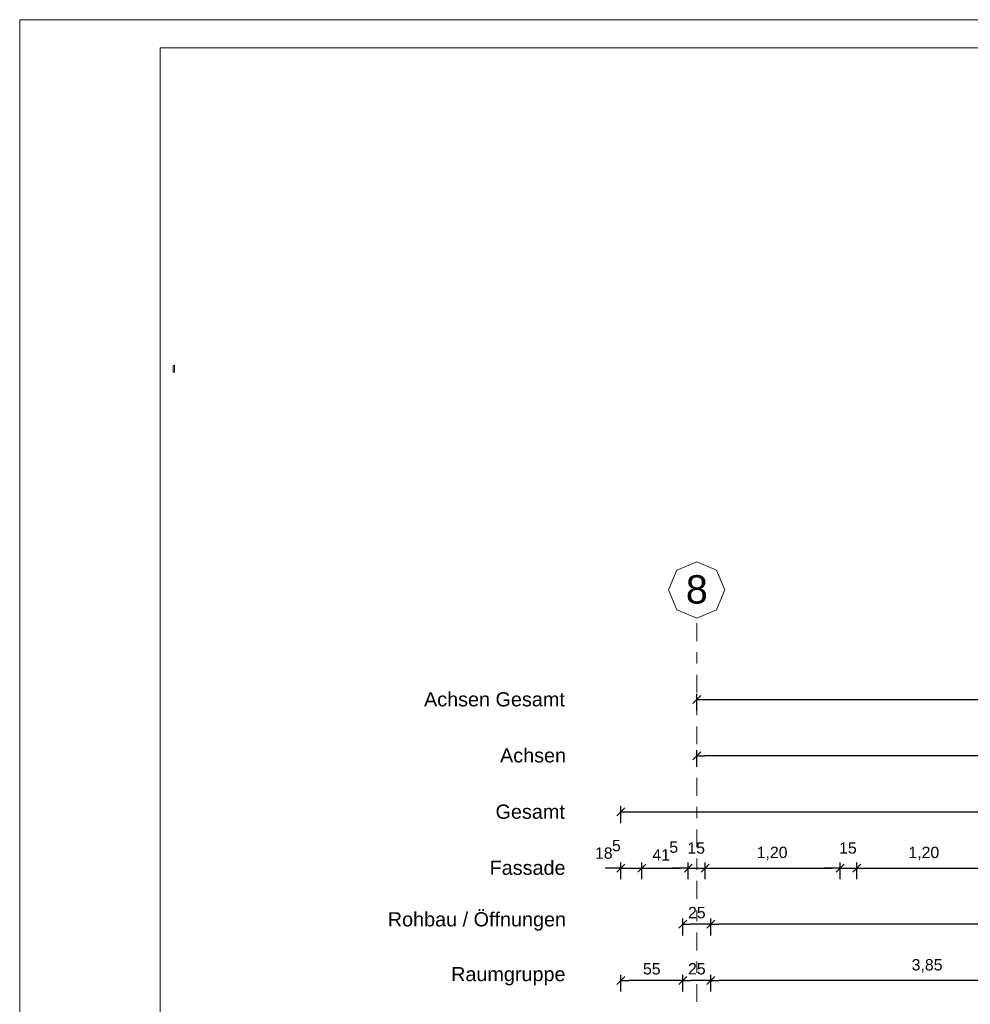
# Model space of a CAD drawing. Header units: metres. Extents: x -45.2 to 14.3, y -31.8 to 10.2.
# Tile 57 of 148: x -45.2 to -36.7, y 1.5 to 10.2. Entities that reach past the tile are written whole.
import ezdxf

# ---------------------------------------------------------------- set-up
doc = ezdxf.new("R2010")
doc.units = ezdxf.units.M
doc.header["$LTSCALE"] = 0.05
doc.linetypes.add('Achsen 01', pattern=[5.291531, 3.175, -1.058062, 0.352704, -0.705764])
doc.layers.get('0').update_dxf_attribs({"lineweight": 25})
for name, color, linetype, lineweight in [('031_Metallbauarbeiten-340 Treppen Geländer', 7, 'Continuous', 9), ('AV1-Planrahmen', 7, 'Continuous', 9), ('Bemaßung-Bemaßung', 7, 'Continuous', 9), ('Keine', 7, 'Continuous', 9)]:
    doc.layers.add(name, color=color, linetype=linetype, lineweight=lineweight)
doc.layers.add('AV1-Achsen', color=1, linetype='Achsen 01', lineweight=18, true_color=0xff0000)
doc.styles.add('Arial', font='arial.ttf')

# ---------------------------------------------------------------- blocks, each defined once
blk = doc.blocks.new('Group')
at = {"layer": 'AV1-Planrahmen', "color": 7, "flags": 128}
for points in [[(-0.5945, -0.4205), (-0.5945, 0.4205), (0.5945, 0.4205), (0.5945, -0.4205)], [(-0.5695, -0.4155), (-0.5695, 0.4155), (0.4045, 0.4155), (0.4045, -0.4155)]]:
    blk.add_lwpolyline(points, close=True, dxfattribs=at)

msp = doc.modelspace()

# ---------------------------------------------------------------- linework, layer by layer
at = {"color": 0, "linetype": 'Continuous', "lineweight": 15}
for p, q in [((-39.1854, 4.1396), (-39.1146, 4.2104)), ((-39.1854, 3.6396), (-39.1146, 3.7104)), ((-39.8604, 3.1396), (-39.7896, 3.2104)), ((-39.7896, 2.7104), (-39.8604, 2.6396)), ((-39.6754, 2.6396), (-39.6046, 2.7104)), ((-39.6754, 2.6396), (-39.6046, 2.7104)), ((-39.1896, 2.7104), (-39.2604, 2.6396)), ((-39.1896, 2.7104), (-39.2604, 2.6396)), ((-39.1104, 2.6396), (-39.0396, 2.7104)), ((-39.1104, 2.6396), (-39.0396, 2.7104)), ((-37.8396, 2.7104), (-37.9104, 2.6396)), ((-37.8396, 2.7104), (-37.9104, 2.6396)), ((-37.7604, 2.6396), (-37.6896, 2.7104)), ((-37.7604, 2.6396), (-37.6896, 2.7104)), ((-39.3104, 2.1396), (-39.2396, 2.2104)), ((-38.9896, 2.2104), (-39.0604, 2.1396)), ((-39.0604, 2.1396), (-38.9896, 2.2104)), ((-39.8604, 1.6396), (-39.7896, 1.7104)), ((-39.2397, 1.7104), (-39.3104, 1.6396)), ((-39.3104, 1.6396), (-39.2397, 1.7104)), ((-38.9896, 1.7104), (-39.0604, 1.6396)), ((-39.0604, 1.6396), (-38.9896, 1.7104))]:
    msp.add_line(p, q, dxfattribs=at)
at = {"color": 0, "linetype": 'ByBlock', "lineweight": -2}
for p, q in [((-39.15, 4.175), (-39.0793, 4.175)), ((-39.15, 3.675), (-39.0793, 3.675)), ((-39.825, 3.175), (-39.7543, 3.175)), ((-39.825, 2.675), (-39.8957, 2.675)), ((-39.64, 2.675), (-39.5693, 2.675)), ((-39.64, 2.675), (-39.5693, 2.675)), ((-39.225, 2.675), (-39.2957, 2.675)), ((-39.225, 2.675), (-39.2957, 2.675)), ((-39.075, 2.675), (-39.0043, 2.675)), ((-39.075, 2.675), (-39.0043, 2.675)), ((-37.875, 2.675), (-37.9457, 2.675)), ((-37.875, 2.675), (-37.9457, 2.675)), ((-37.725, 2.675), (-37.6543, 2.675)), ((-37.725, 2.675), (-37.6543, 2.675)), ((-39.275, 2.175), (-39.2043, 2.175)), ((-39.025, 2.175), (-39.0957, 2.175)), ((-39.025, 2.175), (-38.9543, 2.175)), ((-39.825, 1.675), (-39.7543, 1.675)), ((-39.275, 1.675), (-39.3457, 1.675)), ((-39.275, 1.675), (-39.2043, 1.675)), ((-39.025, 1.675), (-39.0957, 1.675)), ((-39.025, 1.675), (-38.9543, 1.675))]:
    msp.add_line(p, q, dxfattribs=at)
at = {"layer": '031_Metallbauarbeiten-340 Treppen Geländer', "color": 7, "linetype": 'Continuous', "lineweight": 13}
msp.add_lwpolyline([(-43.8085, 7.1485), (-43.7985, 7.1485), (-43.7985, 7.0885), (-43.8085, 7.0885)], close=True, dxfattribs=at)
at = {"layer": 'AV1-Achsen'}
msp.add_line((-39.15, -26.5), (-39.15, 4.9), dxfattribs=at)
at = {"layer": 'AV1-Achsen', "linetype": 'Continuous'}
msp.add_lwpolyline([(-39.15, 5.4), (-38.9732, 5.3268), (-38.9, 5.15), (-38.9732, 4.9732), (-39.15, 4.9), (-39.3268, 4.9732), (-39.4, 5.15), (-39.3268, 5.3268)], close=True, dxfattribs=at)
at = {"layer": 'Bemaßung-Bemaßung', "color": 0, "lineweight": -2}
for p, q in [((-39.15, 4.075), (-39.15, 4.225)), ((-39.0793, 4.175), (-0.0707, 4.175)), ((-39.15, 3.575), (-39.15, 3.725)), ((-33.8207, 3.675), (-39.0793, 3.675)), ((-39.825, 3.075), (-39.825, 3.225)), ((-39.7543, 3.175), (0.6043, 3.175)), ((-39.275, 2.075), (-39.275, 2.225)), ((-39.025, 2.075), (-39.025, 2.225)), ((-39.025, 2.075), (-39.025, 2.225)), ((-39.0957, 2.175), (-39.2043, 2.175)), ((-18.8457, 2.175), (-38.9543, 2.175))]:
    msp.add_line(p, q, dxfattribs=at)
at = {"layer": 'Bemaßung-Bemaßung', "color": 0, "linetype": 'Continuous', "lineweight": -2}
for p, q in [((-39.825, 2.575), (-39.825, 2.725)), ((-39.64, 2.575), (-39.64, 2.725)), ((-39.64, 2.575), (-39.64, 2.725)), ((-39.225, 2.575), (-39.225, 2.725)), ((-39.225, 2.575), (-39.225, 2.725)), ((-39.075, 2.575), (-39.075, 2.725)), ((-39.075, 2.575), (-39.075, 2.725)), ((-37.875, 2.575), (-37.875, 2.725)), ((-37.875, 2.575), (-37.875, 2.725)), ((-37.725, 2.575), (-37.725, 2.725)), ((-37.725, 2.575), (-37.725, 2.725)), ((-39.8957, 2.675), (-39.9664, 2.675)), ((-39.825, 2.675), (-39.64, 2.675)), ((-39.5693, 2.675), (-39.2957, 2.675)), ((-39.5693, 2.675), (-39.4986, 2.675)), ((-39.2957, 2.675), (-39.3664, 2.675)), ((-39.225, 2.675), (-39.075, 2.675)), ((-39.0043, 2.675), (-37.9457, 2.675)), ((-39.0043, 2.675), (-38.9336, 2.675)), ((-37.9457, 2.675), (-38.0164, 2.675)), ((-37.875, 2.675), (-37.725, 2.675)), ((-37.6543, 2.675), (-36.5957, 2.675)), ((-37.6543, 2.675), (-37.5836, 2.675)), ((-39.825, 1.575), (-39.825, 1.725)), ((-39.3457, 1.675), (-39.7543, 1.675)), ((-39.275, 1.575), (-39.275, 1.725)), ((-39.275, 1.575), (-39.275, 1.725)), ((-39.0957, 1.675), (-39.2043, 1.675)), ((-39.025, 1.575), (-39.025, 1.725)), ((-39.025, 1.575), (-39.025, 1.725)), ((-35.2457, 1.675), (-38.9543, 1.675))]:
    msp.add_line(p, q, dxfattribs=at)
at = {"layer": 'Defpoints', "color": 0, "lineweight": 0}
for p, q in [((-39.15, 3.675), (-39.15, 3.675)), ((-39.64, 2.675), (-39.64, 2.675)), ((-39.225, 2.675), (-39.225, 2.675)), ((-39.075, 2.675), (-39.075, 2.675)), ((-37.875, 2.675), (-37.875, 2.675)), ((-37.725, 2.675), (-37.725, 2.675)), ((-39.275, 2.175), (-39.275, 2.175)), ((-39.025, 2.175), (-39.025, 2.175)), ((-39.825, 1.675), (-39.825, 1.675)), ((-39.275, 1.675), (-39.275, 1.675)), ((-39.025, 1.675), (-39.025, 1.675))]:
    msp.add_line(p, q, dxfattribs=at)

# ---------------------------------------------------------------- block references
at = {"layer": 'Keine', "color": 7, "transparency": 33554687, "xscale": 50, "yscale": 50, "zscale": 50}
msp.add_blockref('Group', (-15.45, -10.8), dxfattribs=at)

# ---------------------------------------------------------------- texts
at = {"layer": 'AV1-Achsen', "insert": (-39.2474, 5.0255), "char_height": 0.2522, "attachment_point": 7, "style": 'Arial'}
msp.add_mtext('8', dxfattribs=at)
at = {"layer": 'Bemaßung-Bemaßung', "color": 1, "true_color": 0xff0000, "char_height": 0.12609, "attachment_point": 7, "style": 'Arial'}
for s, insert in [('Achsen Gesamt', (-41.5769, 4.112)), ('Achsen', (-40.9004, 3.613))]:
    msp.add_mtext(s, dxfattribs=dict(at, insert=insert))
at = {"layer": 'Bemaßung-Bemaßung', "char_height": 0.12609, "attachment_point": 7, "style": 'Arial'}
for s, insert in [('Gesamt', (-40.9404, 3.112)), ('Fassade', (-40.9933, 2.613)), ('Rohbau / Öffnungen', (-41.8994, 2.1178)), ('Raumgruppe', (-41.336, 1.6305))]:
    msp.add_mtext(s, dxfattribs=dict(at, insert=insert))
at = {"layer": 'Bemaßung-Bemaßung', "color": 0, "attachment_point": 7, "style": 'Arial'}
for s, insert, char_height in [('5', (-39.9046, 2.8236), 0.1009), ('5', (-39.3943, 2.8092), 0.1009), ('15', (-39.2332, 2.8019), 0.10087), ('15', (-37.8832, 2.8019), 0.10087), ('18', (-40.0555, 2.7564), 0.10087), ('41', (-39.5452, 2.742), 0.10087), ('1,20', (-38.6164, 2.7452), 0.10087), ('1,20', (-37.2664, 2.7452), 0.10087), ('25', (-39.2276, 2.2269), 0.10087), ('55', (-39.6285, 1.7267), 0.10087), ('25', (-39.2276, 1.7269), 0.10087), ('3,85', (-37.2373, 1.7452), 0.10087)]:
    msp.add_mtext(s, dxfattribs=dict(at, insert=insert, char_height=char_height))

doc.saveas('drawing.dxf')
